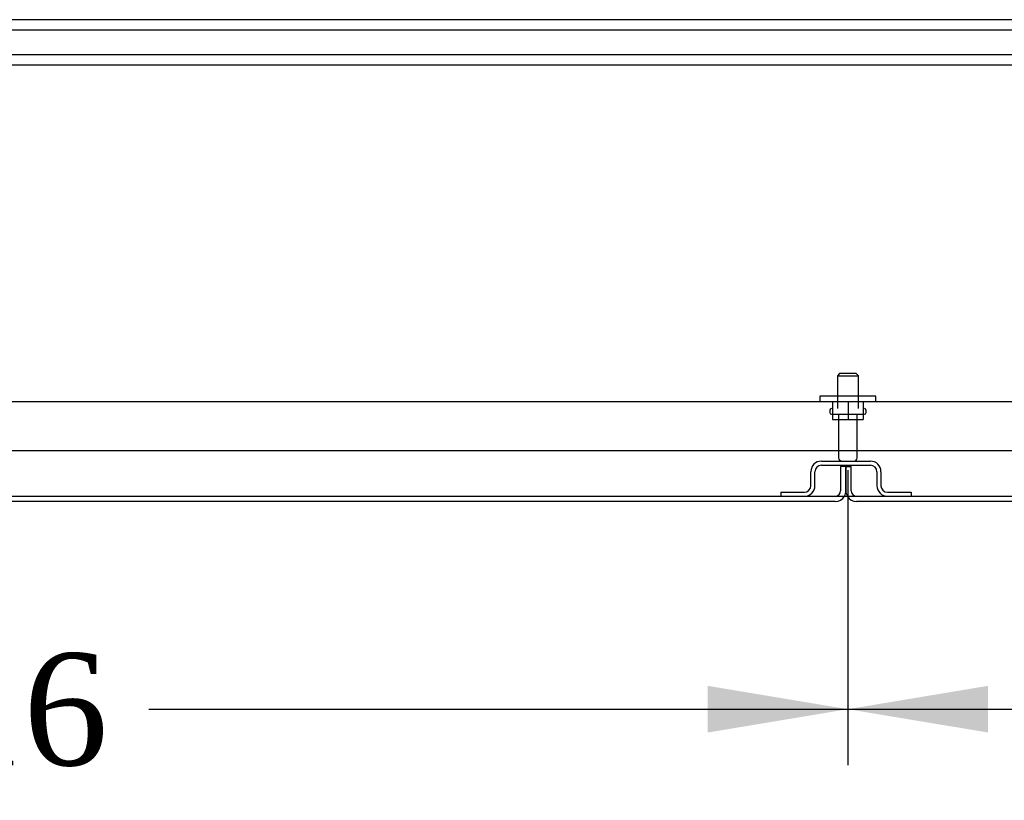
# Model space of a CAD drawing. Header units: inches. Extents: x 2 to 538, y -2 to 358.
# Tile 12 of 43: x 159 to 176, y 48 to 62. Entities that reach past the tile are written whole.
import ezdxf
from ezdxf.enums import TextEntityAlignment as Align
from ezdxf.lldxf.tags import DXFTag

# ---------------------------------------------------------------- set-up
doc = ezdxf.new("R2010")
doc.units = ezdxf.units.IN
doc.header["$MEASUREMENT"] = 0
for name, color, linetype in [('COM43135', 7, 'Continuous'), ('COM50570', 7, 'Continuous'), ('COM55702-64', 7, 'Continuous'), ('COM71156-3', 7, 'Continuous'), ('COM71159-5', 7, 'Continuous'), ('Default', 7, 'Continuous'), ('NTS166105', 7, 'Continuous'), ('STD26094', 7, 'Continuous'), ('WAF25059', 7, 'Continuous')]:
    doc.layers.add(name, color=color, linetype=linetype)
doc.styles.add('SEACAD_Times_New_Roman', font='times.ttf')
tags = doc.linetypes.add('HIDDEN2', pattern=[0.1875, 0.125, -0.0625]).pattern_tags.tags
tags[6:7] = [DXFTag(74, 4), DXFTag(75, 0), DXFTag(340, '0'), DXFTag(46, 0.0), DXFTag(50, 0.0), DXFTag(44, 0.0), DXFTag(45, 0.0)]
tags[4:5] = [DXFTag(74, 4), DXFTag(75, 0), DXFTag(340, '0'), DXFTag(46, 0.0), DXFTag(50, 0.0), DXFTag(44, 0.0), DXFTag(45, 0.0)]
doc.dimstyles.new('HAMMOND_(STH_-_540x360)', dxfattribs={"dimtxt": 2, "dimasz": 2.5, "dimexe": 1, "dimexo": 1, "dimgap": 0.5, "dimtad": 0, "dimtih": 1, "dimtoh": 1, "dimzin": 0, "dimdsep": 46, "dimtxsty": 'SEACAD_Times_New_Roman', "dimblk1": '_SE_FILLED', "dimblk2": '_SE_FILLED', "dimsah": 1, "dimcen": 1, "dimadec": 0, "dimazin": 0, "dimtfac": 0.8, "dimtofl": 0, "dimtmove": 0, "dimatfit": 3, "dimfxl": 0, "dimtolj": 1, "dimtzin": 0, "dimarcsym": 0})

# ---------------------------------------------------------------- blocks, each defined once
blk = doc.blocks.new('SE1')
at = {"layer": 'COM43135', "color": 7, "linetype": 'HIDDEN2'}
for p, q in [((139.913, 55.105), (207.413, 55.105)), ((139.788, 54.23), (207.538, 54.23))]:
    blk.add_line(p, q, dxfattribs=at)
at = {"layer": 'COM50570', "color": 7, "linetype": 'HIDDEN2'}
for p, q in [((207.126, 61.916), (140.126, 61.916)), ((207.126, 61.728), (140.126, 61.728)), ((207.126, 61.291), (140.126, 61.291)), ((207.126, 61.103), (140.126, 61.103))]:
    blk.add_line(p, q, dxfattribs=at)
at = {"layer": 'COM55702-64', "color": 7, "linetype": 'HIDDEN2'}
for p, q in [((173.189, 54.043), (174.064, 54.043)), ((173.189, 53.971), (174.064, 53.971)), ((173.001, 53.605), (173.001, 53.855)), ((173.073, 53.605), (173.073, 53.855)), ((174.179, 53.855), (174.179, 53.605)), ((174.251, 53.855), (174.251, 53.605)), ((172.464, 53.49), (172.886, 53.49)), ((172.464, 53.49), (172.464, 53.418)), ((174.367, 53.49), (174.789, 53.49)), ((174.789, 53.49), (174.789, 53.418))]:
    blk.add_line(p, q, dxfattribs=at)
for centre, radius, start, end in [((173.189, 53.855), 0.188, 90, 180), ((173.189, 53.855), 0.116, 90, 180), ((174.064, 53.855), 0.188, 0, 90), ((174.064, 53.855), 0.116, 0, 90), ((172.886, 53.605), 0.188, 270, 0), ((172.886, 53.605), 0.116, 270, 0), ((174.367, 53.605), 0.187, 180, 270), ((174.367, 53.605), 0.116, 180, 270)]:
    blk.add_arc(centre, radius, start, end, dxfattribs=at)
at = {"layer": 'COM71156-3', "color": 7, "linetype": 'Continuous'}
blk.add_line((145.595, 53.418), (201.658, 53.418), dxfattribs=at)
at = {"layer": 'COM71159-5', "color": 7, "linetype": 'HIDDEN2'}
for p, q in [((173.531, 53.948), (173.531, 53.513)), ((173.626, 53.948), (173.531, 53.948)), ((173.626, 53.513), (173.626, 53.948)), ((173.626, 53.948), (173.721, 53.948)), ((173.626, 53.948), (173.626, 53.513)), ((173.721, 53.513), (173.721, 53.948))]:
    blk.add_line(p, q, dxfattribs=at)
at = {"layer": 'COM71159-5', "color": 7, "linetype": 'Continuous'}
for p, q in [((173.436, 53.323), (145.595, 53.323)), ((201.658, 53.323), (173.816, 53.323))]:
    blk.add_line(p, q, dxfattribs=at)
at = {"layer": 'COM71159-5', "color": 7, "linetype": 'HIDDEN2'}
for centre, radius, start, end in [((173.436, 53.513), 0.095, 270, 0), ((173.436, 53.513), 0.19, 330, 0), ((173.816, 53.513), 0.19, 180, 210), ((173.816, 53.513), 0.095, 180, 270)]:
    blk.add_arc(centre, radius, start, end, dxfattribs=at)
at = {"layer": 'COM71159-5', "color": 7, "linetype": 'Continuous'}
for centre, start, end in [((173.436, 53.513), 270, 330), ((173.816, 53.513), 210, 270)]:
    blk.add_arc(centre, 0.19, start, end, dxfattribs=at)
at = {"layer": 'NTS166105', "color": 7, "linetype": 'HIDDEN2'}
for p, q in [((173.386, 55.105), (173.386, 54.785)), ((173.665, 55.105), (173.665, 54.785)), ((173.936, 55.105), (173.936, 54.785)), ((173.386, 54.785), (173.665, 54.785)), ((173.665, 54.785), (173.936, 54.785))]:
    blk.add_line(p, q, dxfattribs=at)
at = {"layer": 'STD26094', "color": 7, "linetype": 'HIDDEN2'}
for p, q in [((173.512, 55.605), (173.475, 55.567)), ((173.475, 55.567), (173.85, 55.567)), ((173.475, 55.567), (173.475, 54.98)), ((173.812, 55.605), (173.512, 55.605)), ((173.85, 55.567), (173.812, 55.605)), ((173.85, 54.98), (173.85, 55.567)), ((173.337, 54.95), (173.337, 54.91)), ((173.367, 54.88), (173.957, 54.88)), ((173.497, 54.88), (173.497, 54.103)), ((173.827, 54.103), (173.827, 54.88)), ((173.987, 54.91), (173.987, 54.95))]:
    blk.add_line(p, q, dxfattribs=at)
for centre, radius, start, end in [((173.367, 54.95), 0.03, 90, 180), ((173.957, 54.95), 0.03, 0, 90), ((173.367, 54.91), 0.03, 180, 270), ((173.957, 54.91), 0.03, 270, 0), ((173.557, 54.103), 0.06, 180, 270), ((173.767, 54.103), 0.06, 270, 0)]:
    blk.add_arc(centre, radius, start, end, dxfattribs=at)
at = {"layer": 'WAF25059', "color": 7, "linetype": 'HIDDEN2'}
for p, q in [((174.162, 55.201), (173.162, 55.201)), ((173.162, 55.201), (173.162, 55.105)), ((174.162, 55.105), (174.162, 55.201))]:
    blk.add_line(p, q, dxfattribs=at)
blk = doc.blocks.new('DMBLK3701')
at = {"layer": 'Default', "linetype": 'Continuous'}
for points in [[(143.001, 49.203), (143.001, 50.036), (140.501, 49.619)], [(171.162, 49.203), (173.662, 49.619), (171.162, 50.036)]]:
    blk.add_hatch(color=7, dxfattribs=at).paths.add_polyline_path(points)
at = {"layer": 'Default', "color": 7, "linetype": 'Continuous'}
for p, q in [((173.662, 53.88), (173.662, 48.619)), ((140.501, 52.971), (140.501, 48.619)), ((140.501, 49.619), (152.97, 49.619)), ((161.194, 49.619), (173.662, 49.619))]:
    blk.add_line(p, q, dxfattribs=at)
at = {"layer": 'Default', "color": 7, "linetype": 'Continuous', "style": 'SEACAD_Times_New_Roman'}
blk.add_text('33.16', height=2, dxfattribs=at).set_placement((153.67, 50.619), align=Align.TOP_LEFT)
blk = doc.blocks.new('_SE_FILLED')
at = {"color": 0}
blk.add_line((0, 0), (-1, 0), dxfattribs=at)
blk.add_solid([(0, 0), (-1, -0.1665), (-1, 0.1665), (0, 0)], dxfattribs=at)
blk = doc.blocks.new('DMBLK3702')
at = {"layer": 'Default', "linetype": 'Continuous'}
for points in [[(176.162, 49.203), (176.162, 50.036), (173.662, 49.619)], [(204.288, 49.203), (206.788, 49.619), (204.288, 50.036)]]:
    blk.add_hatch(color=7, dxfattribs=at).paths.add_polyline_path(points)
at = {"layer": 'Default', "color": 7, "linetype": 'Continuous'}
for p, q in [((173.662, 53.88), (173.662, 48.619)), ((206.788, 53.88), (206.788, 48.619)), ((173.662, 49.619), (186.113, 49.619)), ((194.337, 49.619), (206.788, 49.619))]:
    blk.add_line(p, q, dxfattribs=at)
at = {"layer": 'Default', "color": 7, "linetype": 'Continuous', "style": 'SEACAD_Times_New_Roman'}
blk.add_text('33.13', height=2, dxfattribs=at).set_placement((186.813, 50.619), align=Align.TOP_LEFT)

msp = doc.modelspace()

# ---------------------------------------------------------------- block references
at = {"layer": 'Default'}
msp.add_blockref('SE1', (0, 0), dxfattribs=at)

# ---------------------------------------------------------------- dimensions: what is measured, and where the dimension line sits
at = {"layer": 'Default', "color": 7, "linetype": 'Continuous'}
dim = msp.add_linear_dim(base=(173.662, 49.619), p1=(140.501, 53.971), p2=(173.662, 54.88), text='\\A1;<>', dimstyle='HAMMOND_(STH_-_540x360)', dxfattribs=at)
dim.commit()
dim.dimension.update_dxf_attribs({"geometry": 'DMBLK3701', "text_midpoint": (157.082, 49.619), "dimtype": 160})
dim = msp.add_linear_dim(base=(173.662, 49.619), p1=(173.662, 54.88), p2=(206.788, 54.88), angle=0, text='\\A1;<>', dimstyle='HAMMOND_(STH_-_540x360)', dxfattribs=at)
dim.commit()
dim.dimension.update_dxf_attribs({"geometry": 'DMBLK3702', "text_midpoint": (190.225, 49.619), "dimtype": 161})

doc.saveas('drawing.dxf')
